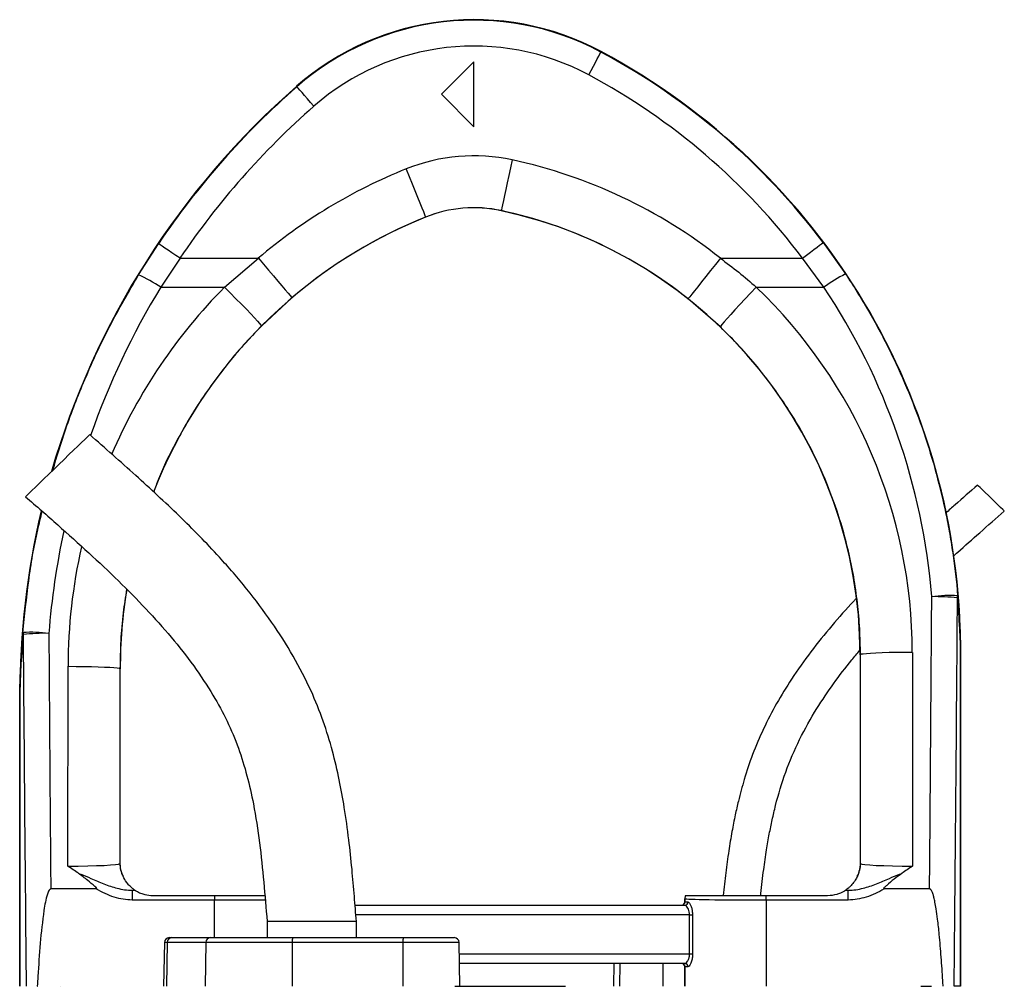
# Model space of a CAD drawing. Header units: millimetres. Extents: x 3239 to 9129, y 147 to 12352.
# Tile 5 of 5: x 5484 to 7001, y 10862 to 12352. Entities that reach past the tile are written whole.
import ezdxf

# ---------------------------------------------------------------- set-up
doc = ezdxf.new("R2010")
doc.units = ezdxf.units.MM
doc.header["$LTSCALE"] = 5

msp = doc.modelspace()

# ---------------------------------------------------------------- linework, layer by layer
at = {"color": 7, "linetype": 'Continuous', "lineweight": 25}
for p, q in [((6379.3, 12301.7), (6379.7, 12302.3)), ((6183.6, 12286.6), (6133.6, 12236.6)), ((6183.6, 12186.6), (6183.6, 12286.6)), ((5910.8, 12248.3), (5910.3, 12248.8)), ((6133.6, 12236.6), (6183.6, 12186.6)), ((6109.1, 12047.2), (6109.1, 12047.2)), ((6225.7, 12057.2), (6225.6, 12057.1)), ((5666.8, 11958.3), (5697.6, 12006.3)), ((6721.9, 12008), (6756.2, 11959.7)), ((5730.7, 11983.9), (5701, 11939.2)), ((5730.7, 11983.9), (5851.4, 11983.9)), ((5799.2, 11939.2), (5851.4, 11983.9)), ((6563.3, 11983.9), (6689.9, 11983.9)), ((6722.9, 11939.2), (6689.9, 11983.9)), ((5701, 11939.2), (5799.2, 11939.2)), ((6618.7, 11939.2), (6722.9, 11939.2)), ((5903.2, 11923), (5856, 11879.3)), ((6563.3, 11877.9), (6513.6, 11921.2)), ((6779.2, 11372.7), (6778.6, 11372.7)), ((6778.6, 11372.7), (6778.6, 11051.6)), ((6779.4, 11050.8), (6779.2, 11372.7)), ((6859.2, 11376.3), (6859.4, 11046.9)), ((6933.3, 11376.9), (6933.6, 11376.9)), ((6933.3, 10861.6), (6933.3, 11376.9)), ((6933.3, 11376.9), (6933.3, 10861.6)), ((6933.6, 10861.6), (6933.6, 11376.9)), ((5557.9, 11046.9), (5558.1, 11354.8)), ((5638.1, 11351.2), (5637.9, 11050.8)), ((5638.1, 11351.2), (5638.6, 11351.2)), ((5638.6, 11051.6), (5638.6, 11351.2)), ((5483.9, 11308.3), (5483.6, 11308.3)), ((5483.6, 11308.3), (5483.6, 10861.6)), ((5483.9, 10861.6), (5483.9, 11308.3)), ((5484, 11308.3), (5484, 10861.6)), ((5637.9, 11050.8), (5638.6, 11051.6)), ((6778.6, 11051.6), (6779.4, 11050.8)), ((5601.7, 11011.6), (5531.6, 11011.6)), ((5657, 11009.6), (5657, 10994.6)), ((5657, 11009.6), (5661.4, 11009.6)), ((5688.6, 11001.6), (5783.6, 11001.6)), ((5783.6, 11001.6), (5783.6, 10994.6)), ((6633.7, 10994.6), (6633.7, 11001.6)), ((6633.7, 11001.6), (6728.6, 11001.6)), ((6755.9, 11009.6), (6760.3, 11009.6)), ((6760.3, 10994.6), (6760.3, 11009.6)), ((6885.7, 11011.6), (6815.6, 11011.6)), ((5783.6, 10994.6), (5657, 10994.6)), ((6000.4, 10986.6), (6508.5, 10986.6)), ((6508.7, 10996.5), (6508.6, 10996.6)), ((6508.6, 10996.6), (6508.6, 10991.6)), ((6508.6, 10991.6), (6508.7, 10991.6)), ((6508.7, 10991.6), (6508.7, 10996.5)), ((6508.7, 10991.6), (6513.3, 10991.6)), ((6633.7, 10994.6), (6633.7, 10861.6)), ((6760.3, 10994.6), (6633.7, 10994.6)), ((6515.9, 10971.6), (6520.4, 10971.6)), ((6515.9, 10911.6), (6515.9, 10971.6)), ((6520.4, 10971.6), (6520.4, 10911.6)), ((5864.9, 10961.6), (5864.9, 10936.6)), ((5933.6, 10961.6), (5864.9, 10961.6)), ((6002.4, 10961.6), (5933.6, 10961.6)), ((6002.4, 10936.6), (6002.4, 10961.6)), ((5706.6, 10929.2), (5705.4, 10861.6)), ((5711.1, 10929.2), (5710, 10861.6)), ((5770.3, 10929.2), (5711.1, 10929.2)), ((5714.1, 10936.6), (5718.1, 10936.6)), ((5718.1, 10936.6), (5777.4, 10936.6)), ((5770.3, 10929.2), (5769.2, 10861.6)), ((5903.5, 10929.2), (5770.3, 10929.2)), ((5777.4, 10936.6), (5904.8, 10936.6)), ((5903.5, 10929.2), (5903.3, 10861.6)), ((6074, 10929.2), (5903.5, 10929.2)), ((5904.8, 10936.6), (6075.3, 10936.6)), ((6074, 10929.2), (6073.8, 10861.6)), ((6075.3, 10936.6), (6153.2, 10936.6)), ((6161.9, 10861.6), (6160.7, 10929.2)), ((6515.9, 10911.6), (6520.4, 10911.6)), ((6508.5, 10896.6), (6161.2, 10896.6)), ((6399.3, 10896.6), (6398.7, 10861.6)), ((6508.7, 10891.6), (6508.6, 10891.6)), ((6508.6, 10891.6), (6508.6, 10861.6)), ((6508.7, 10861.6), (6508.7, 10891.6)), ((6513.3, 10891.6), (6508.7, 10891.6)), ((5493.5, 10861.6), (5493.6, 10861.6)), ((5510.7, 10861.6), (5511.3, 10861.6)), ((5546.2, 10861.6), (5546.2, 10861.6)), ((6154, 10861.6), (6324.7, 10861.6)), ((6872.2, 10861.6), (6888.8, 10861.6)), ((6933.3, 10861.6), (6923.6, 10861.6)), ((6933.3, 10861.6), (6933.3, 10861.6))]:
    msp.add_line(p, q, dxfattribs=at)
at = {"color": 8, "linetype": 'Continuous', "lineweight": 25}
for p, q in [((5783.6, 10936.6), (5783.6, 10994.6)), ((6515.9, 10971.6), (6001.6, 10971.6)), ((5711.1, 10929.2), (5706.6, 10929.2)), ((6160.7, 10929.2), (6074, 10929.2)), ((6161, 10911.6), (6515.9, 10911.6)), ((6408.4, 10896.6), (6407.8, 10861.6)), ((6474.9, 10896.6), (6474.4, 10861.6))]:
    msp.add_line(p, q, dxfattribs=at)
at = {"color": 7, "linetype": 'Continuous', "lineweight": 25, "flags": 128}
for points in [[(6360.5, 12266.4), (6364.1, 12273.2), (6367.6, 12279.8), (6370.9, 12285.8), (6373.7, 12291.1), (6376.1, 12295.5), (6377.8, 12298.8), (6378.9, 12300.9), (6379.3, 12301.7)], [(5937.1, 12218.2), (5932, 12224), (5927.2, 12229.6), (5922.6, 12234.7), (5918.7, 12239.3), (5915.4, 12243), (5912.9, 12245.8), (5911.4, 12247.6), (5910.8, 12248.3)], [(6242.5, 12135.4), (6239.9, 12123.3), (6237.3, 12111.5), (6234.9, 12100.2), (6232.7, 12089.8), (6230.7, 12080.6), (6229, 12072.6), (6227.6, 12066.1), (6226.6, 12061.3), (6225.9, 12058.3), (6225.7, 12057.2)], [(6079.3, 12121.4), (6083.9, 12110), (6088.4, 12098.7), (6092.7, 12088.1), (6096.6, 12078.2), (6100.2, 12069.4), (6103.2, 12061.8), (6105.7, 12055.7), (6107.5, 12051.2), (6108.6, 12048.3), (6109.1, 12047.2)], [(5730.7, 11983.9), (5724.3, 11988.2), (5718.2, 11992.4), (5712.5, 11996.2), (5707.5, 11999.6), (5703.4, 12002.4), (5700.3, 12004.5), (5698.3, 12005.8), (5697.6, 12006.3)], [(6689.9, 11983.9), (6696.1, 11988.6), (6702, 11993), (6707.5, 11997.2), (6712.3, 12000.8), (6716.3, 12003.8), (6719.3, 12006), (6721.2, 12007.4), (6721.9, 12008)], [(5851.4, 11983.9), (5859.4, 11974.5), (5867.2, 11965.3), (5874.6, 11956.5), (5881.5, 11948.4), (5887.7, 11941.2), (5892.9, 11935), (5897.2, 11929.9), (5900.4, 11926.2), (5902.4, 11923.8), (5903.2, 11923)], [(6563.3, 11983.9), (6555.6, 11974.2), (6548.1, 11964.8), (6541, 11955.8), (6534.4, 11947.4), (6528.5, 11940), (6523.4, 11933.6), (6519.3, 11928.4), (6516.3, 11924.6), (6514.4, 11922.2), (6513.6, 11921.2)], [(5799.2, 11939.2), (5808.2, 11930.3), (5816.9, 11921.5), (5825.2, 11913.1), (5832.9, 11905.2), (5839.7, 11898.1), (5845.4, 11891.9), (5850.1, 11886.9), (5853.4, 11883), (5855.4, 11880.5), (5856, 11879.3)], [(6618.7, 11939.2), (6609.9, 11930.1), (6601.4, 11921.1), (6593.3, 11912.4), (6585.8, 11904.4), (6579.2, 11897.1), (6573.6, 11890.8), (6569.1, 11885.6), (6565.8, 11881.7), (6563.8, 11879.1), (6563.3, 11877.9)], [(5591.5, 11712), (5591.3, 11711.8), (5590, 11710.6), (5587.5, 11708.2), (5583.8, 11704.6), (5579.1, 11699.9), (5573.3, 11694.4), (5566.8, 11688.1), (5559.6, 11681.1), (5552, 11673.7), (5544.1, 11666.1), (5536.2, 11658.4), (5528.4, 11650.8), (5520.9, 11643.6), (5514.1, 11637), (5507.9, 11631), (5502.6, 11625.9), (5498.4, 11621.8), (5495.3, 11618.7), (5493.4, 11616.9), (5492.7, 11616.3)], [(7000.8, 11594.1), (7000.2, 11594.8), (6998.3, 11596.6), (6995.2, 11599.5), (6991.2, 11603.4), (6986.6, 11607.9), (6981.5, 11612.9), (6976.3, 11617.9), (6971.4, 11622.7), (6967, 11626.9), (6963.5, 11630.3), (6961, 11632.7), (6959.7, 11634), (6959.5, 11634.1)], [(6859.2, 11376.3), (6846.8, 11376.2), (6834.7, 11376.1), (6823.2, 11375.9), (6812.6, 11375.6), (6803.1, 11375.2), (6794.9, 11374.8), (6788.3, 11374.3), (6783.4, 11373.8), (6780.3, 11373.3), (6779.2, 11372.7)], [(5558.1, 11354.8), (5570.5, 11354.7), (5582.6, 11354.6), (5594.1, 11354.4), (5604.7, 11354.1), (5614.2, 11353.7), (5622.3, 11353.3), (5628.9, 11352.8), (5633.8, 11352.3), (5636.9, 11351.8), (5638.1, 11351.2)]]:
    msp.add_lwpolyline(points, dxfattribs=at)
at = {"color": 7, "linetype": 'Continuous', "lineweight": 25}
for centre, radius, start, end in [((6183.6, 11936.6), 415, 61.8071, 131.1995), ((6183.6, 11936.6), 414.2, 61.8071, 131.1995), ((6183.6, 11936.6), 374.3, 61.8071, 131.1995), ((5883.6, 11376.9), 1049.2, 36.9744, 61.8071), ((5883.6, 11376.9), 1050, 0, 61.8071), ((5883.6, 11376.9), 1009.3, 36.9744, 61.8071), ((6733.6, 11308.3), 1250, 131.1995, 163.8966), ((6733.6, 11308.3), 1249.2, 131.1995, 146.0329), ((6733.6, 11308.3), 1209.3, 131.1995, 146.0329), ((6183.6, 11861.6), 280.1, 77.8776, 111.8839), ((6078.6, 11372.7), 780.1, 51.5862, 77.8776), ((6388.6, 11351.2), 830.1, 111.8839, 130.3355), ((6183.6, 11861.6), 200.1, 77.8776, 111.8839), ((6388.6, 11351.2), 750, 111.8839, 158.7279), ((6388.6, 11351.2), 750.1, 111.8839, 130.3355), ((6183.6, 11861.6), 200, 77.8776, 111.8839), ((6078.6, 11372.7), 700, 0, 77.8776), ((6078.6, 11372.7), 700.1, 51.5862, 77.8776), ((5555, 11717.3), 265.7, 56.6676, 65.106), ((6881.5, 11718.2), 272.1, 117.443, 125.6692), ((6733.6, 11308.3), 1250, 166.7597, 180), ((6388.6, 11351.2), 750, 170.6701, 180), ((6917.9, 11229.7), 234.2, 87.3029, 97.0718), ((6895.2, 11160), 302.2, 83.6553, 91.1755), ((6916.3, 11463), 12.6, 347.9986, 3.1354), ((5500.6, 11173.3), 234, 83.1365, 92.9162), ((5499.9, 11406.5), 11.2, 177.2547, 193.6068), ((5522.6, 11100), 305.7, 88.8721, 96.3012), ((5677.9, 11050.8), 40, 180.0185, 209.1252), ((6739.4, 11050.8), 40, 330.8748, 359.9815), ((5688.6, 11051.6), 50, 236.7363, 236.9813), ((6523.7, 10996.5), 15, 160.3672, 179.9796), ((6728.6, 11051.6), 50, 303.0187, 303.2637), ((6503.7, 10991.6), 5, 269.9994, 0.0053), ((6508.4, 10991.5), 4.91, 271.0932, 1.0577), ((5714.1, 10929.1), 7.5, 90, 179), ((5718.3, 10929.3), 7.28, 91.7957, 180.7703), ((5777.6, 10929.3), 7.28, 91.796, 180.7703), ((5915, 10931), 11.7, 151.2678, 188.6913), ((6085.6, 10931), 11.7, 151.2675, 188.6916), ((6153.2, 10929.1), 7.5, 1, 90), ((6503.7, 10891.6), 5, 359.9976, 89.9909), ((6508.4, 10891.7), 4.91, 358.9453, 88.8969)]:
    msp.add_arc(centre, radius, start, end, dxfattribs=at)
at = {"color": 8, "linetype": 'Continuous', "lineweight": 25}
for centre, major_axis, ratio, start_param, end_param in [((6733.6, 11311), (0, 1208.7), 1, 1.024276, 1.233998), ((6388.6, 11354.1), (0, 830.5), 1, 0.789084, 1.165564), ((6733.6, 11311), (0, 1208.7), 1, 1.36019, 1.492437), ((6388.6, 11354.1), (0, 830.5), 1, 1.346222, 1.570015), ((5783.6, 10996.6), (125, 0), 0.01536, 4.712389, 5.395497)]:
    msp.add_ellipse(centre, major_axis=major_axis, ratio=ratio, start_param=start_param, end_param=end_param, dxfattribs=at)
at = {"color": 7, "linetype": 'Continuous', "lineweight": 25}
for centre, major_axis, ratio, start_param, end_param in [((6078.6, 11375.7), (0, 780.5), 1, 4.71317, 5.519111), ((5883.6, 11379.5), (0, 1008.8), 1, 4.794455, 5.3006), ((6433.6, 12912.5), (0, 10282.4), 0.044737, 4.52645, 4.570871), ((6433.6, 12910.7), (0, 10282.4), 0.048627, 4.511762, 4.570871), ((5983.6, 12910.7), (0, 10282.4), 0.048627, 1.71787, 1.771423), ((5983.6, 12912.5), (0, 10282.4), 0.044737, 1.71787, 1.756735), ((5557.9, 11050.8), (80, 0), 0.048575, 4.712297, 6.265657), ((5678.6, 11051.6), (28.3, 28.3), 0.999695, 2.356347, 2.357638), ((6738.6, 11051.6), (28.3, -28.3), 0.999695, 0.783955, 0.785246), ((6859.4, 11050.8), (80, 0), 0.048575, 3.15912, 4.712481), ((5557.9, 11010.8), (120, 0), 0.017486, 5.683962, 5.749965), ((6523.6, 10996.6), (-10.6, 10.6), 0.999695, 0.445606, 0.785246), ((6859.4, 11010.8), (120, 0), 0.017486, 3.674813, 3.740816), ((6503.6, 10991.6), (-5, 0), 0.999848, 1.570796, 3.141593), ((6633.7, 10996.6), (125, 0), 0.01536, 3.159046, 4.712389), ((6503.6, 10891.6), (5, 0), 0.999848, 0, 1.570796)]:
    msp.add_ellipse(centre, major_axis=major_axis, ratio=ratio, start_param=start_param, end_param=end_param, dxfattribs=at)
for points, knots in [([(6563.3, 11983.9), (6572.8, 11976.8), (6591.8, 11962.5), (6609.7, 11947), (6618.7, 11939.2)], [0, 0, 0, 0, 0.49942, 1, 1, 1, 1]), ([(6756.2, 11959.7), (6768.5, 11941.2), (6780.2, 11922.3), (6796.9, 11893.4), (6802.4, 11883.7), (6812.8, 11864.2), (6817.9, 11854.3), (6842.5, 11804.9), (6859.5, 11764.3), (6888.5, 11681.3), (6900.4, 11638.9), (6911.9, 11584.6), (6914, 11573.7), (6917.9, 11551.8), (6919.7, 11540.8), (6924.6, 11507.9), (6927.1, 11485.9), (6928.9, 11463.7)], [0, 0, 0, 0, 0.125, 0.125, 0.1875, 0.1875, 0.25, 0.25, 0.5, 0.5, 0.75, 0.75, 0.8125, 0.8125, 0.875, 0.875, 1, 1, 1, 1]), ([(6779.2, 11372.7), (6778.9, 11386.1), (6778.5, 11412.8), (6774.9, 11452.8), (6769.1, 11492.8), (6759.8, 11538.4), (6745.6, 11588.9), (6725.1, 11644.1), (6699.8, 11697.9), (6672.7, 11744.5), (6645.9, 11783.8), (6620.5, 11816.7), (6593.1, 11848.4), (6573.2, 11868.1), (6563.3, 11877.9)], [0, 0, 0, 0, 0.070939, 0.141878, 0.213763, 0.285648, 0.388902, 0.492155, 0.598408, 0.704662, 0.777973, 0.851283, 0.925641, 1, 1, 1, 1]), ([(6002.4, 10961.6), (6001.4, 10974.4), (5999.4, 11001.2), (5995.7, 11043.2), (5990.9, 11089), (5984.5, 11135), (5976.2, 11180.6), (5965.8, 11225), (5951.8, 11271.1), (5932, 11320.2), (5905.5, 11371.4), (5872.2, 11423.8), (5834, 11474.7), (5786.5, 11529.5), (5729.1, 11587.8), (5661.8, 11650.1), (5615.2, 11691.1), (5591.5, 11712)], [0, 0, 0, 0, 0.043406, 0.09063, 0.142151, 0.198664, 0.246894, 0.298241, 0.3524, 0.409137, 0.476507, 0.546402, 0.617933, 0.690926, 0.790712, 0.893453, 1, 1, 1, 1]), ([(6959.5, 11634.1), (6948, 11624), (6931.7, 11609.7), (6915.5, 11595.3), (6910.7, 11591)], [0, 0, 0, 0, 0.704695, 1, 1, 1, 1]), ([(5492.7, 11616.3), (5509.3, 11601.8), (5542, 11573.2), (5589.9, 11530.2), (5635.5, 11487.2), (5678.1, 11444.2), (5717.1, 11400.6), (5751.9, 11356.4), (5780.7, 11313.1), (5803.8, 11270.7), (5821.2, 11229.1), (5834.4, 11186.3), (5845.3, 11137.6), (5853.6, 11082.7), (5859.9, 11022.2), (5863.2, 10981.7), (5864.9, 10961.6)], [0, 0, 0, 0, 0.0840224, 0.1661999, 0.2461112, 0.3234264, 0.3979042, 0.4694689, 0.5382883, 0.5966541, 0.6538349, 0.7105765, 0.7675748, 0.8446514, 0.9225727, 1, 1, 1, 1]), ([(6922.5, 11524.6), (6924.7, 11526.6), (6938, 11538.8), (6964.2, 11561.9), (6988.2, 11583), (7000.8, 11594.1)], [0, 0, 0, 0, 0.084455, 0.517233, 1, 1, 1, 1]), ([(6772.5, 11459.1), (6771.3, 11457.9), (6758.3, 11444.3), (6734.6, 11417.4), (6702.3, 11377.5), (6674, 11337.4), (6649.6, 11297.7), (6629.4, 11258.9), (6612.7, 11219.8), (6602.1, 11188), (6595.3, 11164), (6590.6, 11145.7), (6585.8, 11124.5), (6580.8, 11098.9), (6575.9, 11069.1), (6571.4, 11036.2), (6568.9, 11013.3), (6567.7, 11001.6)], [0, 0, 0, 0, 0.010075, 0.109631, 0.209802, 0.310362, 0.396342, 0.482254, 0.56603, 0.644661, 0.678211, 0.712476, 0.75473, 0.805653, 0.865005, 0.931171, 1, 1, 1, 1]), ([(6933.3, 11376.9), (6933.3, 11378.5), (6933.3, 11383.9), (6933, 11396.2), (6932, 11422.2), (6930, 11444.6), (6928.6, 11460.4)], [0, 0, 0, 0, 0.047896, 0.162322, 0.413978, 1, 1, 1, 1]), ([(6928.9, 11463.7), (6930.2, 11447.3), (6932.1, 11423.9), (6933.1, 11396.9), (6933.3, 11384.1), (6933.3, 11378.6), (6933.3, 11376.9)], [0, 0, 0, 0, 0.582943, 0.834479, 0.950598, 1, 1, 1, 1]), ([(5483.9, 11308.3), (5484, 11312.2), (5484, 11323.6), (5484.5, 11340.3), (5485.7, 11369.3), (5487.5, 11391.5), (5488.7, 11407)], [0, 0, 0, 0, 0.104566, 0.308637, 0.514256, 1, 1, 1, 1]), ([(5489, 11403.9), (5487.7, 11388.7), (5485.9, 11367.3), (5484.6, 11339.6), (5484.1, 11323.7), (5484, 11312.7), (5484, 11308.9), (5484, 11308.3)], [0, 0, 0, 0, 0.487773, 0.693002, 0.897412, 0.983726, 1, 1, 1, 1]), ([(6625.4, 11001.6), (6625.5, 11002.6), (6626.8, 11016), (6629.7, 11039.6), (6634, 11070.1), (6638.5, 11095.6), (6643.1, 11118.3), (6650.6, 11150.4), (6663.2, 11192.3), (6684.6, 11242.4), (6710, 11287.7), (6737.5, 11328.3), (6759.9, 11358), (6774.2, 11374.6), (6778.4, 11379.5)], [0, 0, 0, 0, 0.007675, 0.097131, 0.171295, 0.230494, 0.284154, 0.338509, 0.468129, 0.599455, 0.73129, 0.84231, 0.953298, 1, 1, 1, 1]), ([(5574.1, 11035.8), (5568.7, 11039.5), (5563.3, 11043.1), (5557.9, 11046.9), (5557.9, 11046.9)], [0, 0, 0, 0, 0.993576, 1, 1, 1, 1]), ([(5642.9, 11031.3), (5642.2, 11032.9), (5640.9, 11035.9), (5639.6, 11041.3), (5638.9, 11046.2), (5638.7, 11048.2), (5638.7, 11050.1), (5638.6, 11051.1), (5638.6, 11051.5)], [0, 0, 0, 0, 0.4019, 0.800519, 0.871224, 0.942339, 0.974172, 1, 1, 1, 1]), ([(6778.6, 11051.5), (6778.6, 11051), (6778.6, 11049.8), (6778.5, 11047.3), (6778.1, 11043.8), (6777.4, 11040.1), (6776.1, 11035.6), (6775.1, 11033), (6774.4, 11031.3)], [0, 0, 0, 0, 0.029974, 0.071349, 0.178095, 0.380918, 0.584656, 1, 1, 1, 1]), ([(6859.4, 11046.9), (6859.4, 11046.9), (6854, 11043.1), (6848.6, 11039.5), (6843.2, 11035.8)], [0, 0, 0, 0, 0.006424, 1, 1, 1, 1]), ([(5574.1, 11035.8), (5575.3, 11035.4), (5581.9, 11033), (5594.9, 11027.2), (5613.2, 11019.2), (5630.5, 11013.3), (5645.2, 11010.2), (5653.1, 11009.8), (5657, 11009.6)], [0, 0, 0, 0, 0.044499, 0.237941, 0.484775, 0.731119, 0.865653, 1, 1, 1, 1]), ([(5601.7, 11011.6), (5601.8, 11011.6), (5602.1, 11011.6), (5602.3, 11011.7), (5602.4, 11011.8), (5602.5, 11011.9), (5602.5, 11012.1), (5602.4, 11012.5), (5601.5, 11013.8), (5596.8, 11018), (5587.6, 11025.7), (5578.9, 11032.2), (5574.1, 11035.8)], [0, 0, 0, 0, 0.01238, 0.016905, 0.020094, 0.023299, 0.027094, 0.033575, 0.054172, 0.149756, 0.529047, 1, 1, 1, 1]), ([(5661.2, 11009.8), (5660.6, 11010.1), (5659.7, 11010.7), (5654.8, 11014.6), (5649.6, 11019.8), (5644.7, 11027.3), (5643.3, 11030.5), (5642.9, 11031.3)], [0, 0, 0, 0, 0.300697, 0.473627, 0.646768, 0.903513, 1, 1, 1, 1]), ([(6774.4, 11031.3), (6774, 11030.4), (6772.7, 11027.8), (6768.6, 11021.2), (6763.5, 11015.5), (6759.6, 11012.2), (6756.8, 11010.2), (6756.3, 11009.9), (6756.1, 11009.8)], [0, 0, 0, 0, 0.100064, 0.296152, 0.491654, 0.654257, 0.816871, 1, 1, 1, 1]), ([(6760.3, 11009.6), (6764.2, 11009.8), (6772.1, 11010.2), (6786.8, 11013.3), (6804, 11019.2), (6822.4, 11027.2), (6835.4, 11033), (6842, 11035.4), (6843.2, 11035.8)], [0, 0, 0, 0, 0.134346, 0.268881, 0.515225, 0.762059, 0.955501, 1, 1, 1, 1]), ([(6843.2, 11035.8), (6839.1, 11032.9), (6830.9, 11027.1), (6822.1, 11019.3), (6816.7, 11014.6), (6815.2, 11012.9), (6814.9, 11012.3), (6814.8, 11012.1), (6814.8, 11011.9), (6814.9, 11011.8), (6815, 11011.7), (6815.2, 11011.6), (6815.4, 11011.6), (6815.6, 11011.6), (6815.6, 11011.6)], [0, 0, 0, 0, 0.3941322, 0.7888266, 0.9222284, 0.9580528, 0.9661978, 0.9729371, 0.9763985, 0.9798899, 0.9829367, 0.9875623, 0.9967049, 1, 1, 1, 1]), ([(5531.6, 11011.6), (5531.3, 11011.5), (5530.8, 11011.5), (5529.8, 11010.8), (5527.9, 11008.4), (5525.5, 11001.6), (5523, 10991.3), (5519.1, 10966), (5514.9, 10927.9), (5512.4, 10888.8), (5511, 10866.7), (5510.7, 10861.6)], [0, 0, 0, 0, 0.004855, 0.010905, 0.022389, 0.064638, 0.148366, 0.232278, 0.565825, 0.899578, 1, 1, 1, 1]), ([(5657, 10994.6), (5652.4, 10994.9), (5643, 10995.3), (5629, 10998.9), (5615.1, 11004.2), (5606.2, 11009.1), (5601.7, 11011.6)], [0, 0, 0, 0, 0.236001, 0.47776, 0.737113, 1, 1, 1, 1]), ([(5661.4, 11009.6), (5661.5, 11009.5), (5661.8, 11009.4), (5663.8, 11008.2), (5667.5, 11006.2), (5674.8, 11003.2), (5682.5, 11001.7), (5687.6, 11001.6), (5688.6, 11001.6)], [0, 0, 0, 0, 0.096993, 0.193378, 0.330469, 0.54889, 0.91143, 1, 1, 1, 1]), ([(5783.6, 11001.6), (5788.7, 11001.6), (5798.8, 11001.6), (5815.6, 11001.6), (5833.6, 11001.6), (5849.8, 11001.6), (5858.3, 11001.6), (5861.5, 11001.6)], [0, 0, 0, 0, 0.179408, 0.358817, 0.606861, 0.854904, 1, 1, 1, 1]), ([(6509.6, 11001.6), (6509.9, 11001.6), (6510.5, 11001.6), (6514.1, 11001.6), (6520.6, 11001.6), (6531.1, 11001.6), (6544.4, 11001.6), (6560.3, 11001.6), (6578.3, 11001.6), (6596.9, 11001.6), (6615.6, 11001.6), (6627.6, 11001.6), (6633.7, 11001.6)], [0, 0, 0, 0, 0.078966, 0.157932, 0.266793, 0.375654, 0.484525, 0.593396, 0.702387, 0.811378, 0.905689, 1, 1, 1, 1]), ([(6728.6, 11001.6), (6733.6, 11002), (6740.7, 11002.6), (6748.6, 11005.6), (6752.7, 11007.7), (6754.9, 11009), (6755.8, 11009.6), (6755.9, 11009.6), (6755.9, 11009.6)], [0, 0, 0, 0, 0.425159, 0.613981, 0.770767, 0.874047, 0.960867, 1, 1, 1, 1]), ([(6815.6, 11011.6), (6811.2, 11009.1), (6802.2, 11004.2), (6788.4, 10998.9), (6774.3, 10995.4), (6765, 10994.9), (6760.3, 10994.6)], [0, 0, 0, 0, 0.259649, 0.522242, 0.758522, 1, 1, 1, 1]), ([(6906.6, 10861.6), (6906.4, 10864.6), (6905.5, 10879.6), (6903.7, 10906.3), (6901.1, 10937.8), (6898.4, 10962.6), (6896.2, 10979.2), (6894.3, 10990.3), (6892.7, 10997.7), (6891.3, 11002.7), (6890.2, 11006), (6889.1, 11008.5), (6888.1, 11010.1), (6887.1, 11011.1), (6886.3, 11011.5), (6885.9, 11011.6), (6885.7, 11011.6)], [0, 0, 0, 0, 0.05892, 0.294616, 0.52462, 0.67901, 0.782776, 0.852654, 0.899854, 0.93187, 0.953739, 0.968831, 0.984355, 0.990693, 0.997105, 1, 1, 1, 1]), ([(6515.9, 10971.6), (6515.8, 10973.2), (6515.6, 10976.3), (6514.2, 10980.6), (6512.3, 10984), (6510.3, 10986.2), (6509, 10986.4), (6508.5, 10986.6)], [0, 0, 0, 0, 0.191166, 0.384456, 0.589779, 0.813387, 1, 1, 1, 1]), ([(6513.3, 10991.6), (6513.8, 10991.4), (6515, 10991), (6517, 10988.1), (6518.8, 10983.5), (6520.1, 10977.9), (6520.3, 10973.7), (6520.4, 10971.6)], [0, 0, 0, 0, 0.181685, 0.399991, 0.604004, 0.801044, 1, 1, 1, 1]), ([(6508.5, 10896.6), (6509.2, 10896.7), (6510.6, 10897.1), (6512.9, 10899.9), (6514.8, 10903.9), (6515.8, 10908.2), (6515.8, 10910.8), (6515.9, 10911.6)], [0, 0, 0, 0, 0.229062, 0.458568, 0.687929, 0.902148, 1, 1, 1, 1]), ([(6520.4, 10911.6), (6520.4, 10910.5), (6520.3, 10907.1), (6519.4, 10901.5), (6517.5, 10896), (6515.3, 10892.3), (6514, 10891.8), (6513.3, 10891.6)], [0, 0, 0, 0, 0.102089, 0.322789, 0.552393, 0.777037, 1, 1, 1, 1])]:
    msp.add_open_spline(points, degree=3, knots=knots, dxfattribs=at)
at = {"color": 8, "linetype": 'Continuous', "lineweight": 25}
for points, knots in [([(5534.7, 11657), (5541.1, 11678.4), (5555.3, 11725.9), (5584.5, 11800.1), (5621.3, 11879.7), (5651.6, 11932), (5666.8, 11958.3)], [0, 0, 0, 0, 0.203588, 0.450612, 0.724582, 1, 1, 1, 1]), ([(5856, 11879.3), (5846.7, 11869.7), (5828.2, 11850.5), (5802.3, 11819.7), (5778, 11787.5), (5751.2, 11747.9), (5723.7, 11700), (5702, 11656.2), (5692.5, 11630), (5690.1, 11623.3)], [0, 0, 0, 0, 0.1302593, 0.2605169, 0.3922879, 0.5240605, 0.7271767, 0.9302947, 1, 1, 1, 1]), ([(5488.7, 11407), (5491.4, 11433.5), (5496.7, 11486.6), (5507.1, 11549), (5516, 11584.3), (5518.4, 11593.7)], [0, 0, 0, 0, 0.422547, 0.845962, 1, 1, 1, 1]), ([(5648.4, 11473.6), (5646.5, 11461.5), (5642.4, 11435.3), (5638.9, 11394.4), (5638.4, 11365.6), (5638.1, 11351.2)], [0, 0, 0, 0, 0.297722, 0.648865, 1, 1, 1, 1])]:
    msp.add_open_spline(points, degree=3, knots=knots, dxfattribs=at)
at = {"color": 7, "linetype": 'Continuous', "lineweight": 25}
for points in [[(6933.3, 11376.9), (6933.3, 11376.9), (6933.3, 11376.9), (6933.3, 11376.9)], [(5484, 11308.3), (5484, 11308.3), (5483.9, 11308.3), (5483.9, 11308.3)]]:
    msp.add_open_spline(points, degree=3, dxfattribs=at)

doc.saveas('drawing.dxf')
